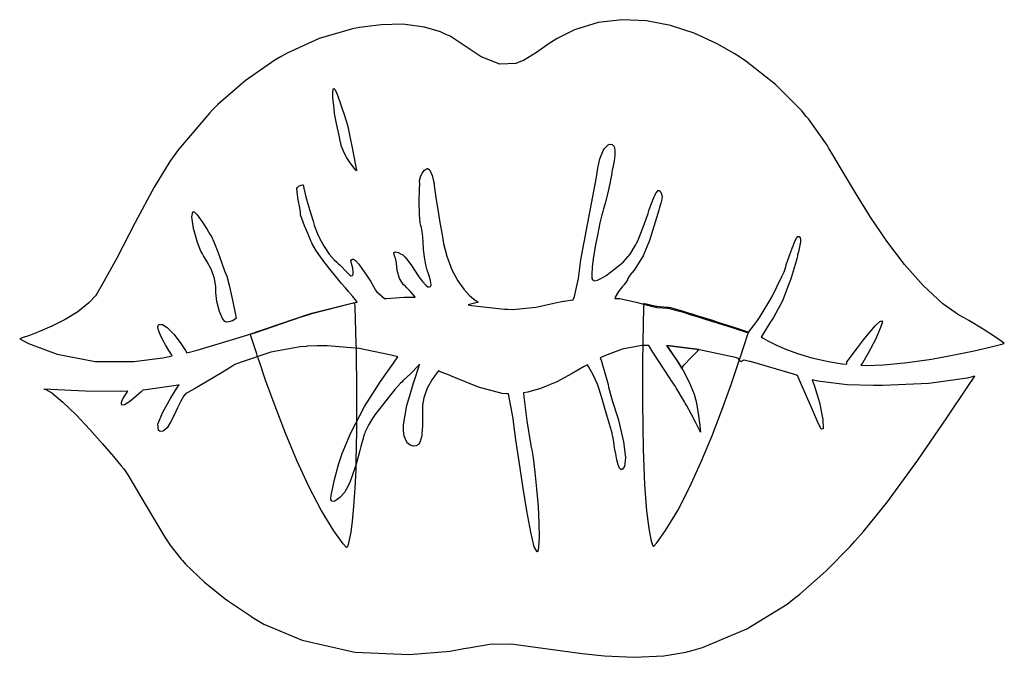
# Model space of a CAD drawing. Extents: x 0.97 to 6.57, y 0.87 to 4.5.
import ezdxf

# ---------------------------------------------------------------- set-up
doc = ezdxf.new("R2010")
doc.units = 0
doc.layers.get('0').update_dxf_attribs({"linetype": 'CONTINUOUS'})

msp = doc.modelspace()

# ---------------------------------------------------------------- linework, layer by layer
at = {"color": 20}
for points in [[(6.3406, 2.8035), (6.30903, 2.82096), (6.22065, 2.88476), (6.10764, 2.98813), (6.00151, 3.10829), (5.90218, 3.23986), (5.80951, 3.37739), (5.72347, 3.51557), (5.64393, 3.64899), (5.58925, 3.74154), (5.57086, 3.77225), (5.56174, 3.78711), (5.45568, 3.93582), (5.44374, 3.95036), (5.41769, 3.98188), (5.26882, 4.13178), (5.09972, 4.26546), (5.06353, 4.2889), (5.03299, 4.30886), (4.93767, 4.36296), (4.80658, 4.42339), (4.67182, 4.46804), (4.53489, 4.49451), (4.39735, 4.50065), (4.26079, 4.48421), (4.12674, 4.44282), (4.02746, 4.39426), (3.99685, 4.37429), (3.98199, 4.36469), (3.91026, 4.31342), (3.83589, 4.26833), (3.81976, 4.26183), (3.7934, 4.25071), (3.70161, 4.24761), (3.59478, 4.28999), (3.49337, 4.35736), (3.41846, 4.40603), (3.39165, 4.41808), (3.36339, 4.43115), (3.27294, 4.45822), (3.15088, 4.47433), (3.02701, 4.47168), (2.93386, 4.46083), (2.9031, 4.45557), (2.86404, 4.44906), (2.67404, 4.39361), (2.49294, 4.31104), (2.45833, 4.29096), (2.42264, 4.27067), (2.25347, 4.15326), (2.09842, 4.01807), (2.06976, 3.98888), (2.05051, 3.96935), (1.875, 3.76264), (1.85938, 3.741), (1.82596, 3.69444), (1.73589, 3.54736), (1.62799, 3.34657), (1.52376, 3.1441), (1.44135, 2.99376), (1.41146, 2.94515), (1.40196, 2.92974), (1.36475, 2.88889), (1.30187, 2.83826), (1.22976, 2.794), (1.15533, 2.75651), (1.08539, 2.7264), (1.02691, 2.70421), (0.98676, 2.69049), (0.9719, 2.68576), (0.9719, 2.68576), (1.02214, 2.65804), (1.18506, 2.59679), (1.40181, 2.55675), (1.6205, 2.55675), (1.78543, 2.57704), (1.83957, 2.58783), (1.83458, 2.59543), (1.81993, 2.61849), (1.801, 2.65001), (1.78407, 2.68072), (1.7704, 2.7091), (1.76129, 2.73351), (1.75797, 2.75239), (1.76178, 2.76411), (1.77106, 2.76742), (1.77399, 2.76704), (1.78347, 2.76617), (1.81082, 2.74963), (1.85038, 2.71018), (1.88889, 2.65881), (1.91476, 2.61914), (1.9229, 2.60558), (1.98019, 2.61942), (2.26417, 2.70611), (2.54243, 2.80117), (2.5969, 2.81913), (2.59793, 2.81939), (2.60932, 2.82303), (2.6104, 2.82324), (2.63331, 2.83083), (2.86692, 2.89019), (2.89063, 2.8941), (2.88644, 2.89931), (2.86572, 2.92497), (2.8476, 2.947), (2.84478, 2.95036), (2.84218, 2.9535), (2.82368, 2.97483), (2.80003, 3.00244), (2.79482, 3.00868), (2.78674, 3.01833), (2.74408, 3.07069), (2.70101, 3.12511), (2.69271, 3.13574), (2.68539, 3.1454), (2.65506, 3.18901), (2.6346, 3.22487), (2.63226, 3.23058), (2.62744, 3.24306), (2.61176, 3.27994), (2.59115, 3.32769), (2.57514, 3.36888), (2.56874, 3.39094), (2.56874, 3.39828), (2.56874, 3.40642), (2.56418, 3.43078), (2.55518, 3.47601), (2.5485, 3.51915), (2.5479, 3.54101), (2.55106, 3.54514), (2.55311, 3.5479), (2.56136, 3.55464), (2.57183, 3.55925), (2.58003, 3.56071), (2.58333, 3.56076), (2.58333, 3.56076), (2.58333, 3.56076), (2.58735, 3.54269), (2.59944, 3.49349), (2.61936, 3.42063), (2.63954, 3.35374), (2.64686, 3.3316), (2.64865, 3.32617), (2.66949, 3.27279), (2.67188, 3.26807), (2.6786, 3.25331), (2.70226, 3.21035), (2.73226, 3.16624), (2.75917, 3.1351), (2.77458, 3.12033), (2.78022, 3.116), (2.78347, 3.11388), (2.79249, 3.1059), (2.80615, 3.0919), (2.82032, 3.07639), (2.8341, 3.06158), (2.84663, 3.04981), (2.85693, 3.04335), (2.86426, 3.04449), (2.86751, 3.05279), (2.86774, 3.05556), (2.86843, 3.06353), (2.86518, 3.08778), (2.85781, 3.11393), (2.85508, 3.13146), (2.86372, 3.13786), (2.86664, 3.13786), (2.87017, 3.13786), (2.88075, 3.12999), (2.89979, 3.10926), (2.92165, 3.07986), (2.94422, 3.04622), (2.9655, 3.01258), (2.98324, 2.98318), (2.99544, 2.96246), (3, 2.95454), (3, 2.95454), (3.04688, 2.9139), (3.05701, 2.91471), (3.15647, 2.92096), (3.16667, 2.92117), (3.1799, 2.92117), (3.20979, 2.92117), (3.21978, 2.92117), (3.21588, 2.92665), (3.19331, 2.95437), (3.16928, 2.97954), (3.16461, 2.98367), (3.15424, 2.99274), (3.13053, 3.02821), (3.11806, 3.0734), (3.11399, 3.11567), (3.10915, 3.14339), (3.10519, 3.15136), (3.10275, 3.15653), (3.09853, 3.17339), (3.10568, 3.1799), (3.12304, 3.17529), (3.141, 3.16694), (3.14686, 3.1639), (3.15104, 3.162), (3.16162, 3.15192), (3.17953, 3.12989), (3.19954, 3.10124), (3.22071, 3.0695), (3.24197, 3.03814), (3.26243, 3.01058), (3.28103, 2.99024), (3.29258, 2.98156), (3.29688, 2.98058), (3.29926, 2.98014), (3.30724, 2.98178), (3.31114, 2.99024), (3.30994, 3.00483), (3.30507, 3.02474), (3.29775, 3.04889), (3.28939, 3.07628), (3.28136, 3.1059), (3.27626, 3.12907), (3.27501, 3.13683), (3.27289, 3.15067), (3.2685, 3.19243), (3.26519, 3.23942), (3.26133, 3.28331), (3.25586, 3.31814), (3.25315, 3.32954), (3.24908, 3.34446), (3.24463, 3.39117), (3.24322, 3.4655), (3.2449, 3.53435), (3.24604, 3.57042), (3.24582, 3.57954), (3.24582, 3.5861), (3.24972, 3.60574), (3.25988, 3.62744), (3.27393, 3.64372), (3.28537, 3.65181), (3.28961, 3.65349), (3.29172, 3.6544), (3.30393, 3.64367), (3.31625, 3.61388), (3.32488, 3.58257), (3.32813, 3.56803), (3.32813, 3.56803), (3.32813, 3.56803), (3.32818, 3.56608), (3.32889, 3.55843), (3.33068, 3.54264), (3.33421, 3.51611), (3.34006, 3.4764), (3.34874, 3.42085), (3.36089, 3.34706), (3.37294, 3.2761), (3.37706, 3.25244), (3.38124, 3.22814), (3.39979, 3.15603), (3.42925, 3.07736), (3.46251, 3.01503), (3.49647, 2.96744), (3.5281, 2.93306), (3.55442, 2.91043), (3.57243, 2.89794), (3.57915, 2.8941), (3.57915, 2.8941), (3.52186, 2.87847), (3.54031, 2.87511), (3.72808, 2.854), (3.74685, 2.85346), (3.77522, 2.85243), (3.90636, 2.86572), (4.03592, 2.89258), (4.06353, 2.89828), (4.06765, 2.89908), (4.11431, 2.90608), (4.11876, 2.90657), (4.12603, 2.92589), (4.148, 3.0286), (4.16222, 3.13396), (4.16564, 3.15451), (4.17264, 3.19542), (4.25076, 3.60374), (4.25726, 3.6441), (4.25885, 3.65506), (4.27001, 3.70921), (4.29058, 3.75922), (4.29688, 3.76807), (4.29839, 3.77046), (4.31847, 3.7889), (4.32086, 3.78993), (4.32531, 3.79161), (4.34082, 3.79129), (4.352, 3.77908), (4.35618, 3.757), (4.35531, 3.72874), (4.35113, 3.69808), (4.34554, 3.66868), (4.34039, 3.64426), (4.33794, 3.63249), (4.33751, 3.62847), (4.33572, 3.61578), (4.3285, 3.57785), (4.31494, 3.51563), (4.3004, 3.45665), (4.29161, 3.42486), (4.28851, 3.41596), (4.28635, 3.40967), (4.28147, 3.39008), (4.27089, 3.34424), (4.2584, 3.28504), (4.24582, 3.21924), (4.23475, 3.15349), (4.227, 3.09446), (4.22424, 3.04883), (4.2251, 3.02849), (4.22814, 3.02328), (4.22944, 3.02067), (4.23921, 3.01568), (4.25717, 3.01856), (4.27989, 3.02929), (4.30528, 3.04542), (4.33132, 3.0644), (4.35596, 3.08365), (4.37706, 3.10064), (4.38867, 3.10992), (4.39268, 3.11285), (4.40229, 3.12017), (4.44206, 3.16564), (4.47293, 3.21783), (4.47814, 3.22846), (4.4854, 3.24306), (4.51742, 3.31922), (4.54422, 3.39806), (4.54893, 3.4139), (4.551, 3.42122), (4.57656, 3.48969), (4.58018, 3.49621), (4.58122, 3.49804), (4.59022, 3.51471), (4.60178, 3.52826), (4.60417, 3.52849), (4.60699, 3.52875), (4.61703, 3.51872), (4.6224, 3.50293), (4.62294, 3.50032), (4.62375, 3.49539), (4.62261, 3.47976), (4.6174, 3.45594), (4.61029, 3.43197), (4.60547, 3.41613), (4.60417, 3.41075), (4.60075, 3.39828), (4.56196, 3.27539), (4.55832, 3.26286), (4.55285, 3.2449), (4.51585, 3.15728), (4.46533, 3.07639), (4.45313, 3.06179), (4.45074, 3.05897), (4.43901, 3.04411), (4.42942, 3.02718), (4.42811, 3.02328), (4.42654, 3.01964), (4.41808, 3.00521), (4.40701, 2.99126), (4.40419, 2.98785), (4.39899, 2.98264), (4.37614, 2.95335), (4.35801, 2.92144), (4.35519, 2.91493), (4.35781, 2.91493), (4.36367, 2.91493), (4.36561, 2.91493), (4.3846, 2.91363), (4.47749, 2.89307), (4.56976, 2.86833), (4.58854, 2.8649), (4.59397, 2.86388), (4.65256, 2.85846), (4.65831, 2.85867), (4.66189, 2.85867), (4.67269, 2.85607), (4.70025, 2.84879), (4.73828, 2.83763), (4.77289, 2.82693), (4.7844, 2.82324), (4.78803, 2.82221), (4.82915, 2.81), (4.83333, 2.80871), (4.84088, 2.80638), (4.91694, 2.78213), (4.92503, 2.77951), (4.94243, 2.77408), (5.028, 2.74647), (5.1026, 2.72194), (5.11458, 2.71804), (5.11822, 2.72407), (5.16194, 2.78424), (5.16667, 2.78993), (5.18251, 2.81158), (5.24826, 2.92253), (5.30518, 3.03863), (5.31668, 3.06282), (5.31799, 3.06543), (5.32731, 3.09386), (5.32813, 3.09722), (5.33046, 3.10558), (5.35801, 3.185), (5.36143, 3.19303), (5.36219, 3.19482), (5.3641, 3.20031), (5.3686, 3.21311), (5.37457, 3.22889), (5.38151, 3.2449), (5.38889, 3.25846), (5.39632, 3.26693), (5.40326, 3.26753), (5.40847, 3.26036), (5.4094, 3.25765), (5.41108, 3.25304), (5.4106, 3.23693), (5.40582, 3.20871), (5.39893, 3.17974), (5.39475, 3.16243), (5.39378, 3.15657), (5.39139, 3.14486), (5.35829, 3.03213), (5.35417, 3.02115), (5.34711, 3.00163), (5.30778, 2.90164), (5.25803, 2.80686), (5.24582, 2.78993), (5.24061, 2.78213), (5.19217, 2.70324), (5.1875, 2.69515), (5.18799, 2.69515), (5.18956, 2.69413), (5.18956, 2.69413), (5.18956, 2.69413), (5.1984, 2.68869), (5.22439, 2.67415), (5.26622, 2.6531), (5.32292, 2.62815), (5.39324, 2.60183), (5.47607, 2.57682), (5.57042, 2.55567), (5.64876, 2.54351), (5.67503, 2.54096), (5.67475, 2.54308), (5.67503, 2.55453), (5.67503, 2.55453), (5.67503, 2.55453), (5.683, 2.56543), (5.70415, 2.59392), (5.73438, 2.63385), (5.76937, 2.67887), (5.80501, 2.72299), (5.83713, 2.75976), (5.86149, 2.78315), (5.87349, 2.78754), (5.87397, 2.78678), (5.87631, 2.78239), (5.86664, 2.75022), (5.83751, 2.68147), (5.7966, 2.60243), (5.7659, 2.55083), (5.75418, 2.53472), (5.78635, 2.53381), (5.88308, 2.53737), (6.01958, 2.55018), (6.15593, 2.56982), (6.28461, 2.59321), (6.39794, 2.61703), (6.48828, 2.63803), (6.54812, 2.653), (6.56976, 2.65869), (6.56976, 2.65869), (6.56976, 2.65869), (6.55811, 2.66786), (6.51964, 2.69515), (6.44889, 2.74046), (6.36794, 2.78825), (6.3406, 2.8035)], [(2.75726, 4.10969), (2.75868, 4.10986), (2.76351, 4.10346), (2.77235, 4.08578), (2.78299, 4.05968), (2.79449, 4.0281), (2.80615, 3.99403), (2.817, 3.96044), (2.82639, 3.93033), (2.83165, 3.91254), (2.83333, 3.90657), (2.83697, 3.89356), (2.8475, 3.84576), (2.86458, 3.76118), (2.87929, 3.68261), (2.8859, 3.64492), (2.88644, 3.63992), (2.88644, 3.63992), (2.88319, 3.64388), (2.87468, 3.65474), (2.86231, 3.67117), (2.84776, 3.69179), (2.83257, 3.71522), (2.81831, 3.74013), (2.80658, 3.76519), (2.80029, 3.78288), (2.79893, 3.7889), (2.79596, 3.80225), (2.78749, 3.84224), (2.77561, 3.90061), (2.76622, 3.94769), (2.76247, 3.96701), (2.76247, 3.96701), (2.76247, 3.96701), (2.76167, 3.97314), (2.75971, 3.98921), (2.75722, 4.01193), (2.75478, 4.03797), (2.75293, 4.06413), (2.75233, 4.08703), (2.75358, 4.10331), (2.75624, 4.10965), (2.75726, 4.10969)], [(2.14268, 2.78157), (2.13775, 2.78369), (2.12582, 2.80063), (2.10792, 2.84125), (2.09332, 2.89794), (2.08681, 2.94819), (2.08649, 2.96496), (2.08626, 2.98058), (2.07937, 3.02735), (2.06207, 3.07796), (2.03792, 3.12315), (2.01708, 3.15756), (2.01042, 3.16911), (2.00151, 3.18403), (1.98264, 3.23335), (1.96094, 3.31168), (1.9509, 3.37815), (1.95617, 3.40653), (1.95833, 3.40657), (1.96403, 3.40657), (1.98113, 3.38971), (2.0095, 3.35047), (2.03728, 3.30599), (2.05311, 3.28033), (2.05832, 3.27328), (2.06326, 3.26628), (2.07617, 3.23682), (2.09814, 3.17914), (2.12125, 3.11464), (2.13699, 3.07178), (2.14268, 3.05761), (2.14919, 3.0415), (2.16308, 2.99024), (2.18267, 2.90479), (2.19732, 2.83149), (2.20313, 2.80035), (2.20313, 2.80035), (2.20313, 2.80035), (2.19672, 2.79628), (2.1811, 2.78788), (2.16135, 2.78103), (2.14681, 2.78006), (2.14268, 2.78157)], [(5.87706, 2.42014), (5.82676, 2.42014), (5.67589, 2.42383), (5.50965, 2.44413), (5.47711, 2.45242), (5.48915, 2.42051), (5.51878, 2.32221), (5.53787, 2.22629), (5.53961, 2.17312), (5.52957, 2.17046), (5.52919, 2.17117), (5.5255, 2.17768), (5.50814, 2.21506), (5.47288, 2.29411), (5.43218, 2.38803), (5.40397, 2.45426), (5.39481, 2.4764), (5.37158, 2.48346), (5.14632, 2.54958), (5.12397, 2.55556), (5.12397, 2.55556), (5.12315, 2.55556), (5.12294, 2.55556), (5.12033, 2.55638), (5.09164, 2.56418), (5.08854, 2.56494), (5.08567, 2.56213), (5.07292, 2.55376), (5.06179, 2.56228), (5.06044, 2.56597), (5.06017, 2.56651), (5.05935, 2.57156), (5.05935, 2.57324), (5.04113, 2.57796), (4.85411, 2.61914), (4.83539, 2.62224), (4.82026, 2.62483), (4.66769, 2.64307), (4.65207, 2.6441), (4.65256, 2.64361), (4.65597, 2.63943), (4.65625, 2.63889), (4.65776, 2.63607), (4.66624, 2.62364), (4.685, 2.59657), (4.70936, 2.55994), (4.72993, 2.52713), (4.73643, 2.51594), (4.74397, 2.50375), (4.77886, 2.43787), (4.80653, 2.3699), (4.81044, 2.35661), (4.81119, 2.35428), (4.81717, 2.329), (4.81771, 2.32639), (4.82129, 2.30653), (4.83111, 2.24669), (4.83826, 2.19401), (4.84115, 2.16456), (4.84169, 2.15707), (4.84169, 2.15451), (4.84169, 2.15451), (4.8349, 2.16868), (4.81651, 2.206), (4.78933, 2.25868), (4.76476, 2.30419), (4.75624, 2.31913), (4.75179, 2.32721), (4.70437, 2.40588), (4.69997, 2.41288), (4.69814, 2.41547), (4.6799, 2.44308), (4.67811, 2.44618), (4.6684, 2.46061), (4.63976, 2.50412), (4.60335, 2.56039), (4.57206, 2.60986), (4.55458, 2.63786), (4.54893, 2.64725), (4.54476, 2.64725), (4.53537, 2.64725), (4.53228, 2.64725), (4.50857, 2.64697), (4.39751, 2.62588), (4.29318, 2.58604), (4.27289, 2.57639), (4.2781, 2.56418), (4.31456, 2.43815), (4.31668, 2.42535), (4.31928, 2.40896), (4.34256, 2.32742), (4.36951, 2.24593), (4.37397, 2.22949), (4.38292, 2.19743), (4.40474, 2.09967), (4.41536, 2.00987), (4.40994, 1.95779), (4.39697, 1.94097), (4.39268, 1.94097), (4.39019, 1.94097), (4.38282, 1.94824), (4.37424, 1.96772), (4.36681, 1.99599), (4.36025, 2.02968), (4.35444, 2.06538), (4.34918, 2.09967), (4.34429, 2.12912), (4.3411, 2.14518), (4.33957, 2.15033), (4.33643, 2.16103), (4.32568, 2.19883), (4.30518, 2.27013), (4.28157, 2.34928), (4.26449, 2.40338), (4.25836, 2.42117), (4.25493, 2.43138), (4.23226, 2.48019), (4.20546, 2.52746), (4.19997, 2.53678), (4.17806, 2.52468), (4.11285, 2.48762), (4.02485, 2.44086), (3.93354, 2.4025), (3.86106, 2.38211), (3.83649, 2.37847), (3.83882, 2.35531), (3.85519, 2.21838), (3.87576, 2.08865), (3.88021, 2.06913), (3.88336, 2.05414), (3.8904, 2.00868), (3.90093, 1.92622), (3.91069, 1.83078), (3.91872, 1.73139), (3.92404, 1.63693), (3.92562, 1.55643), (3.92242, 1.49892), (3.91792, 1.47569), (3.91351, 1.47325), (3.91303, 1.47304), (3.89779, 1.50108), (3.87765, 1.58475), (3.85525, 1.70589), (3.83242, 1.84619), (3.81114, 1.98731), (3.79351, 2.11079), (3.78153, 2.19835), (3.77707, 2.23161), (3.77707, 2.23161), (3.75103, 2.37224), (3.74843, 2.37224), (3.74257, 2.37224), (3.74061, 2.37224), (3.71506, 2.37381), (3.58057, 2.41064), (3.44971, 2.46365), (3.42606, 2.47325), (3.42003, 2.47586), (3.35807, 2.49983), (3.35211, 2.50244), (3.34299, 2.49067), (3.31739, 2.45394), (3.2889, 2.40326), (3.26958, 2.34983), (3.26247, 2.30729), (3.26247, 2.29308), (3.26247, 2.26525), (3.26193, 2.19097), (3.26144, 2.18158), (3.2609, 2.17404), (3.25738, 2.13319), (3.24604, 2.09435), (3.24164, 2.08783), (3.23899, 2.0841), (3.22683, 2.07579), (3.20936, 2.07394), (3.19185, 2.08008), (3.18018, 2.08854), (3.17708, 2.09201), (3.17236, 2.09722), (3.15858, 2.13043), (3.15419, 2.16336), (3.15419, 2.17432), (3.1544, 2.19624), (3.17344, 2.30572), (3.20497, 2.41368), (3.21149, 2.43474), (3.21408, 2.44362), (3.24268, 2.53108), (3.24582, 2.53993), (3.23801, 2.5306), (3.19515, 2.48747), (3.15181, 2.447), (3.14378, 2.43892), (3.13672, 2.43213), (3.10465, 2.39578), (3.07471, 2.35792), (3.06874, 2.35038), (3.06142, 2.34153), (2.99089, 2.25244), (2.98438, 2.24306), (2.97939, 2.23525), (2.95611, 2.1971), (2.93642, 2.15636), (2.93332, 2.14725), (2.93121, 2.14074), (2.91222, 2.07172), (2.91043, 2.06494), (2.90625, 2.04932), (2.88433, 1.97097), (2.85835, 1.89361), (2.85211, 1.87847), (2.84864, 1.86974), (2.83703, 1.84397), (2.81765, 1.81028), (2.79286, 1.78119), (2.76992, 1.76432), (2.76144, 1.76074), (2.75933, 1.75971), (2.74713, 1.76172), (2.74013, 1.7716), (2.74061, 1.77431), (2.74343, 1.79281), (2.76221, 1.88487), (2.78618, 1.97538), (2.79167, 1.99306), (2.80458, 2.03331), (2.85389, 2.15067), (2.93289, 2.29986), (3.02382, 2.44282), (3.09685, 2.54725), (3.12185, 2.5816), (3.08458, 2.59201), (2.90181, 2.62939), (2.72, 2.6454), (2.68332, 2.64513), (2.66249, 2.64513), (2.60699, 2.64258), (2.59999, 2.64204), (2.56717, 2.63917), (2.40061, 2.60829), (2.23047, 2.553), (2.19586, 2.53788), (2.178, 2.52669), (2.12397, 2.49376), (2.03993, 2.44336), (1.96511, 2.39958), (1.92811, 2.37875), (1.92085, 2.37532), (1.91601, 2.37354), (1.90462, 2.36029), (1.88738, 2.33068), (1.86908, 2.2921), (1.84999, 2.25011), (1.83008, 2.21035), (1.80946, 2.1785), (1.78831, 2.1601), (1.77083, 2.15847), (1.76665, 2.16075), (1.7609, 2.16385), (1.75797, 2.19943), (1.78489, 2.26844), (1.83051, 2.34901), (1.86589, 2.40419), (1.87815, 2.42219), (1.86143, 2.41883), (1.68956, 2.39464), (1.67188, 2.39307), (1.66254, 2.38417), (1.63396, 2.35796), (1.5975, 2.32758), (1.56831, 2.30914), (1.55328, 2.30783), (1.55208, 2.30974), (1.55046, 2.31256), (1.55083, 2.324), (1.55789, 2.34321), (1.57064, 2.36496), (1.58231, 2.38151), (1.58649, 2.38683), (1.54611, 2.38525), (1.34505, 2.38747), (1.14714, 2.39649), (1.10834, 2.39828), (1.12006, 2.39735), (1.15386, 2.37674), (1.21767, 2.32443), (1.29216, 2.25174), (1.3699, 2.169), (1.44336, 2.08664), (1.5051, 2.01497), (1.54764, 1.96436), (1.56353, 1.94515), (1.56353, 1.94515), (1.58615, 1.91183), (1.69049, 1.73449), (1.79633, 1.5561), (1.81976, 1.52225), (1.82574, 1.5134), (1.88981, 1.4311), (1.89686, 1.42329), (1.91531, 1.40196), (2.02171, 1.2997), (2.14008, 1.2053), (2.16461, 1.18782), (2.17551, 1.18001), (2.28358, 1.10791), (2.29372, 1.1014), (2.36025, 1.06103), (2.57781, 0.96956), (2.87733, 0.90126), (3.18582, 0.88824), (3.41997, 0.90869), (3.49685, 0.9222), (3.52339, 0.92692), (3.64453, 0.94672), (3.76665, 0.94987), (3.79372, 0.94618), (3.82156, 0.94282), (4.10026, 0.90424), (4.12815, 0.90034), (4.17019, 0.89453), (4.29699, 0.88081), (4.4656, 0.87277), (4.63346, 0.88189), (4.75922, 0.90278), (4.80003, 0.9139), (4.85417, 0.92931), (5.10568, 1.03516), (5.33436, 1.17589), (5.37706, 1.20866), (5.40804, 1.23264), (5.55518, 1.36225), (5.69396, 1.50375), (5.72081, 1.53369), (5.76904, 1.58806), (5.90565, 1.75831), (6.0784, 1.99436), (6.24289, 2.23475), (6.36274, 2.41308), (6.4031, 2.47222), (6.35829, 2.46132), (6.14085, 2.43018), (5.92236, 2.42042), (5.87706, 2.42014)], [(4.65001, 2.64513), (4.6505, 2.64464), (4.65392, 2.64046), (4.65419, 2.63992), (4.65571, 2.6371), (4.66417, 2.62472), (4.68294, 2.59765), (4.70731, 2.56104), (4.72786, 2.52821), (4.73438, 2.51704), (4.73514, 2.51785), (4.74219, 2.52642), (4.74274, 2.52746), (4.75054, 2.53683), (4.78956, 2.57926), (4.82656, 2.61654), (4.83333, 2.62326), (4.81847, 2.62537), (4.66564, 2.6441), (4.65001, 2.64513)], [(4.65001, 2.64513), (4.6505, 2.64464), (4.65392, 2.64046), (4.65419, 2.63992), (4.65571, 2.6371), (4.66417, 2.62472), (4.68294, 2.59765), (4.70731, 2.56104), (4.72786, 2.52821), (4.73438, 2.51704), (4.73514, 2.51785), (4.74219, 2.52642), (4.74274, 2.52746), (4.75054, 2.53683), (4.78956, 2.57926), (4.82656, 2.61654), (4.83333, 2.62326), (4.81847, 2.62537), (4.66564, 2.6441), (4.65001, 2.64513)], [(4.65001, 2.64513), (4.6505, 2.64464), (4.65392, 2.64046), (4.65419, 2.63992), (4.65571, 2.6371), (4.66417, 2.62472), (4.68294, 2.59765), (4.70731, 2.56104), (4.72786, 2.52821), (4.73438, 2.51704), (4.73514, 2.51785), (4.74219, 2.52642), (4.74274, 2.52746), (4.75054, 2.53683), (4.78956, 2.57926), (4.82656, 2.61654), (4.83333, 2.62326), (4.81847, 2.62537), (4.66564, 2.6441), (4.65001, 2.64513)], [(4.65001, 2.64513), (4.6505, 2.64464), (4.65392, 2.64046), (4.65419, 2.63992), (4.65571, 2.6371), (4.66417, 2.62472), (4.68294, 2.59765), (4.70731, 2.56104), (4.72786, 2.52821), (4.73438, 2.51704), (4.73514, 2.51785), (4.74219, 2.52642), (4.74274, 2.52746), (4.75054, 2.53683), (4.78956, 2.57926), (4.82656, 2.61654), (4.83333, 2.62326), (4.81847, 2.62537), (4.66564, 2.6441), (4.65001, 2.64513)]]:
    msp.add_lwpolyline(points, close=True, dxfattribs=at)
at = {"color": 7}
for points in [[(2.88747, 2.22222), (2.88747, 2.1595), (2.88385, 1.98942), (2.88336, 1.97119), (2.88226, 1.93787), (2.87761, 1.83794), (2.87033, 1.7309), (2.86208, 1.64757), (2.85363, 1.58539), (2.84554, 1.54183), (2.83849, 1.51432), (2.83311, 1.50032), (2.83018, 1.49724), (2.83018, 1.49724), (2.81044, 1.51932), (2.75808, 1.59153), (2.68631, 1.70958), (2.61594, 1.84543), (2.54801, 1.99333), (2.48367, 2.1474), (2.42399, 2.30176), (2.37001, 2.45053), (2.33442, 2.55344), (2.32292, 2.58783), (2.31922, 2.59907), (2.28537, 2.70144), (2.28228, 2.71078), (2.30881, 2.71967), (2.5721, 2.80946), (2.59793, 2.81803), (2.59896, 2.81831), (2.6104, 2.822), (2.61143, 2.82221), (2.63303, 2.82926), (2.85363, 2.88601), (2.87603, 2.88992), (2.87679, 2.86729), (2.88385, 2.65375), (2.88439, 2.63368), (2.88488, 2.5944), (2.88667, 2.41314), (2.88747, 2.26997), (2.88747, 2.22222)], [(4.92606, 2.78369), (4.91797, 2.78629), (4.8419, 2.81049), (4.83436, 2.81282), (4.83018, 2.81413), (4.78907, 2.82639), (4.78543, 2.82742), (4.77393, 2.83111), (4.73931, 2.84179), (4.70128, 2.85297), (4.67378, 2.86025), (4.66297, 2.86285), (4.6594, 2.86285), (4.65365, 2.86262), (4.595, 2.86806), (4.58957, 2.86908), (4.58356, 2.87017), (4.5255, 2.88422), (4.51981, 2.88574), (4.51926, 2.86469), (4.51481, 2.66678), (4.5146, 2.64828), (4.51307, 2.56581), (4.51188, 2.31831), (4.51579, 2.05632), (4.52453, 1.85504), (4.53614, 1.70714), (4.54889, 1.60536), (4.56082, 1.54232), (4.57015, 1.51079), (4.57497, 1.50347), (4.57497, 1.50347), (4.59386, 1.52485), (4.64415, 1.59457), (4.71283, 1.70796), (4.78006, 1.83843), (4.84489, 1.98074), (4.90647, 2.12944), (4.96386, 2.2794), (5.01617, 2.42529), (5.05117, 2.52761), (5.0625, 2.56179), (5.06743, 2.57667), (5.0905, 2.64686), (5.11089, 2.71132), (5.11458, 2.72325), (5.1026, 2.72694), (5.02849, 2.75076), (4.94347, 2.77826), (4.92606, 2.78369)]]:
    msp.add_lwpolyline(points, close=True, dxfattribs=at)

doc.saveas('drawing.dxf')
